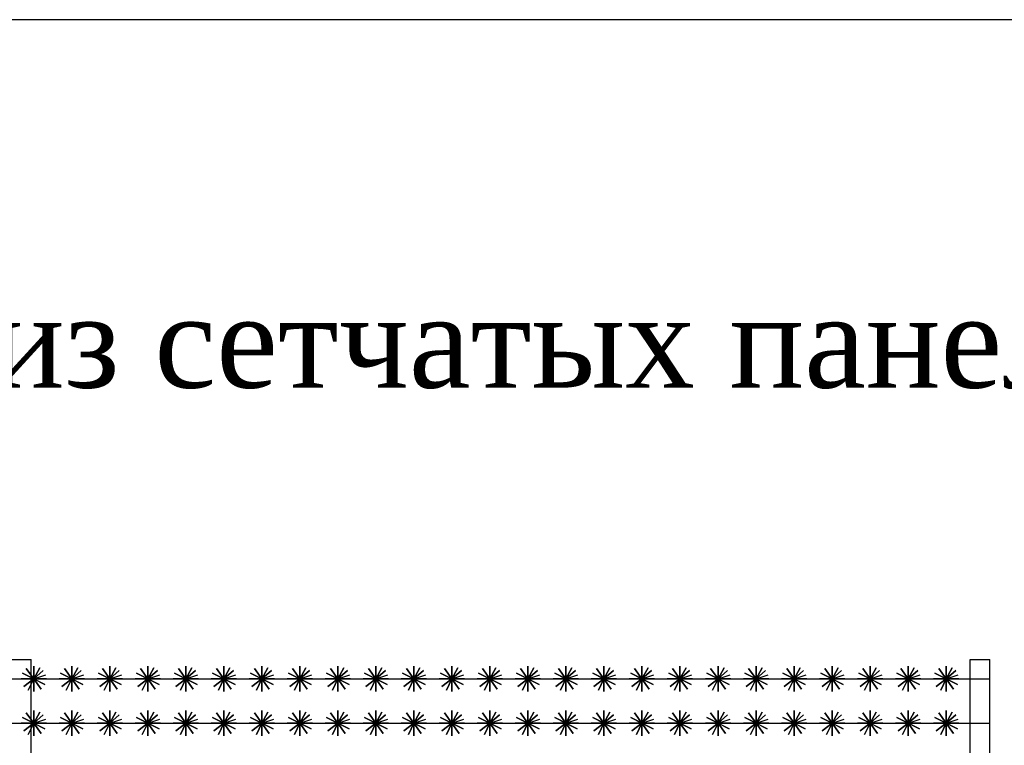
# Model space of a CAD drawing. Header units: inches. Extents: x 6778 to 7415, y 45 to 1090.
# Tile 15 of 41: x 6994 to 7036, y 370 to 400. Entities that reach past the tile are written whole.
import ezdxf
from ezdxf.enums import TextEntityAlignment as Align

# ---------------------------------------------------------------- set-up
doc = ezdxf.new("R2010")
doc.units = ezdxf.units.IN
doc.header["$MEASUREMENT"] = 0
doc.layers.add('Водопровод 2', color=7, linetype='Continuous')
doc.styles.add('TIEMS', font='times.ttf')

msp = doc.modelspace()

# ---------------------------------------------------------------- linework, layer by layer
at = {"color": 1, "linetype": 'ByBlock', "lineweight": 30}
for points in [[(6993.561, 373.228), (6994.393, 373.228)], [(6994.393, 363.394), (6994.393, 373.228)], [(7034.307, 363.395), (7034.307, 373.229)], [(7034.307, 373.229), (7035.139, 373.229)], [(7035.139, 363.395), (7035.139, 373.229)]]:
    msp.add_lwpolyline(points, dxfattribs=at)
for points in [[(6994.495, 372.412), (6994.903, 372.765), (6994.495, 372.412), (6994.182, 372.851), (6994.495, 372.412), (6994.071, 372.081), (6994.495, 372.412), (6994.809, 371.974), (6994.495, 372.412), (6995.034, 372.412), (6993.957, 372.412), (6994.495, 372.412), (6994.495, 371.874), (6994.495, 372.951), (6994.495, 372.412), (6994.974, 372.166), (6994.017, 372.659), (6994.495, 372.412), (6994.265, 371.926), (6994.495, 372.412), (6994.753, 372.886), (6994.495, 372.412), (6995.006, 372.584)], [(6996.112, 372.412), (6996.519, 372.765), (6996.112, 372.412), (6995.799, 372.851), (6996.112, 372.412), (6995.687, 372.081), (6996.112, 372.412), (6996.425, 371.974), (6996.112, 372.412), (6996.65, 372.412), (6995.573, 372.412), (6996.112, 372.412), (6996.112, 371.874), (6996.112, 372.951), (6996.112, 372.412), (6996.591, 372.166), (6995.633, 372.659), (6996.112, 372.412), (6995.881, 371.926), (6996.112, 372.412), (6996.369, 372.886), (6996.112, 372.412), (6996.622, 372.584)], [(6997.728, 372.412), (6998.135, 372.765), (6997.728, 372.412), (6997.415, 372.851), (6997.728, 372.412), (6997.303, 372.081), (6997.728, 372.412), (6998.041, 371.974), (6997.728, 372.412), (6998.267, 372.412), (6997.189, 372.412), (6997.728, 372.412), (6997.728, 371.874), (6997.728, 372.951), (6997.728, 372.412), (6998.207, 372.166), (6997.249, 372.659), (6997.728, 372.412), (6997.497, 371.926), (6997.728, 372.412), (6997.985, 372.886), (6997.728, 372.412), (6998.238, 372.584)], [(6999.344, 372.412), (6999.752, 372.765), (6999.344, 372.412), (6999.031, 372.851), (6999.344, 372.412), (6998.919, 372.081), (6999.344, 372.412), (6999.657, 371.974), (6999.344, 372.412), (6999.883, 372.412), (6998.805, 372.412), (6999.344, 372.412), (6999.344, 371.874), (6999.344, 372.951), (6999.344, 372.412), (6999.823, 372.166), (6998.865, 372.659), (6999.344, 372.412), (6999.113, 371.926), (6999.344, 372.412), (6999.601, 372.886), (6999.344, 372.412), (6999.855, 372.584)], [(7000.96, 372.412), (7001.368, 372.765), (7000.96, 372.412), (7000.647, 372.851), (7000.96, 372.412), (7000.535, 372.081), (7000.96, 372.412), (7001.273, 371.974), (7000.96, 372.412), (7001.499, 372.412), (7000.421, 372.412), (7000.96, 372.412), (7000.96, 371.874), (7000.96, 372.951), (7000.96, 372.412), (7001.439, 372.166), (7000.481, 372.659), (7000.96, 372.412), (7000.73, 371.926), (7000.96, 372.412), (7001.217, 372.886), (7000.96, 372.412), (7001.471, 372.584)], [(7002.576, 372.412), (7002.984, 372.765), (7002.576, 372.412), (7002.263, 372.851), (7002.576, 372.412), (7002.152, 372.081), (7002.576, 372.412), (7002.889, 371.974), (7002.576, 372.412), (7003.115, 372.412), (7002.038, 372.412), (7002.576, 372.412), (7002.576, 371.874), (7002.576, 372.951), (7002.576, 372.412), (7003.055, 372.166), (7002.097, 372.659), (7002.576, 372.412), (7002.346, 371.926), (7002.576, 372.412), (7002.834, 372.886), (7002.576, 372.412), (7003.087, 372.584)], [(7004.192, 372.412), (7004.6, 372.765), (7004.192, 372.412), (7003.879, 372.851), (7004.192, 372.412), (7003.768, 372.081), (7004.192, 372.412), (7004.506, 371.974), (7004.192, 372.412), (7004.731, 372.412), (7003.654, 372.412), (7004.192, 372.412), (7004.192, 371.874), (7004.192, 372.951), (7004.192, 372.412), (7004.671, 372.166), (7003.714, 372.659), (7004.192, 372.412), (7003.962, 371.926), (7004.192, 372.412), (7004.45, 372.886), (7004.192, 372.412), (7004.703, 372.584)], [(7005.809, 372.412), (7006.216, 372.765), (7005.809, 372.412), (7005.496, 372.851), (7005.809, 372.412), (7005.384, 372.081), (7005.809, 372.412), (7006.122, 371.974), (7005.809, 372.412), (7006.347, 372.412), (7005.27, 372.412), (7005.809, 372.412), (7005.809, 371.874), (7005.809, 372.951), (7005.809, 372.412), (7006.288, 372.166), (7005.33, 372.659), (7005.809, 372.412), (7005.578, 371.926), (7005.809, 372.412), (7006.066, 372.886), (7005.809, 372.412), (7006.319, 372.584)], [(7007.425, 372.412), (7007.832, 372.765), (7007.425, 372.412), (7007.112, 372.851), (7007.425, 372.412), (7007, 372.081), (7007.425, 372.412), (7007.738, 371.974), (7007.425, 372.412), (7007.964, 372.412), (7006.886, 372.412), (7007.425, 372.412), (7007.425, 371.874), (7007.425, 372.951), (7007.425, 372.412), (7007.904, 372.166), (7006.946, 372.659), (7007.425, 372.412), (7007.194, 371.926), (7007.425, 372.412), (7007.682, 372.886), (7007.425, 372.412), (7007.935, 372.584)], [(7009.041, 372.412), (7009.449, 372.765), (7009.041, 372.412), (7008.728, 372.851), (7009.041, 372.412), (7008.616, 372.081), (7009.041, 372.412), (7009.354, 371.974), (7009.041, 372.412), (7009.58, 372.412), (7008.502, 372.412), (7009.041, 372.412), (7009.041, 371.874), (7009.041, 372.951), (7009.041, 372.412), (7009.52, 372.166), (7008.562, 372.659), (7009.041, 372.412), (7008.81, 371.926), (7009.041, 372.412), (7009.298, 372.886), (7009.041, 372.412), (7009.552, 372.584)], [(7010.657, 372.412), (7011.065, 372.765), (7010.657, 372.412), (7010.344, 372.851), (7010.657, 372.412), (7010.232, 372.081), (7010.657, 372.412), (7010.97, 371.974), (7010.657, 372.412), (7011.196, 372.412), (7010.118, 372.412), (7010.657, 372.412), (7010.657, 371.874), (7010.657, 372.951), (7010.657, 372.412), (7011.136, 372.166), (7010.178, 372.659), (7010.657, 372.412), (7010.427, 371.926), (7010.657, 372.412), (7010.914, 372.886), (7010.657, 372.412), (7011.168, 372.584)], [(7012.273, 372.412), (7012.681, 372.765), (7012.273, 372.412), (7011.96, 372.851), (7012.273, 372.412), (7011.849, 372.081), (7012.273, 372.412), (7012.586, 371.974), (7012.273, 372.412), (7012.812, 372.412), (7011.735, 372.412), (7012.273, 372.412), (7012.273, 371.874), (7012.273, 372.951), (7012.273, 372.412), (7012.752, 372.166), (7011.794, 372.659), (7012.273, 372.412), (7012.043, 371.926), (7012.273, 372.412), (7012.531, 372.886), (7012.273, 372.412), (7012.784, 372.584)], [(7013.889, 372.412), (7014.297, 372.765), (7013.889, 372.412), (7013.576, 372.851), (7013.889, 372.412), (7013.465, 372.081), (7013.889, 372.412), (7014.203, 371.974), (7013.889, 372.412), (7014.428, 372.412), (7013.351, 372.412), (7013.889, 372.412), (7013.889, 371.874), (7013.889, 372.951), (7013.889, 372.412), (7014.368, 372.166), (7013.411, 372.659), (7013.889, 372.412), (7013.659, 371.926), (7013.889, 372.412), (7014.147, 372.886), (7013.889, 372.412), (7014.4, 372.584)], [(7015.506, 372.412), (7015.913, 372.765), (7015.506, 372.412), (7015.193, 372.851), (7015.506, 372.412), (7015.081, 372.081), (7015.506, 372.412), (7015.819, 371.974), (7015.506, 372.412), (7016.044, 372.412), (7014.967, 372.412), (7015.506, 372.412), (7015.506, 371.874), (7015.506, 372.951), (7015.506, 372.412), (7015.985, 372.166), (7015.027, 372.659), (7015.506, 372.412), (7015.275, 371.926), (7015.506, 372.412), (7015.763, 372.886), (7015.506, 372.412), (7016.016, 372.584)], [(7017.122, 372.412), (7017.529, 372.765), (7017.122, 372.412), (7016.809, 372.851), (7017.122, 372.412), (7016.697, 372.081), (7017.122, 372.412), (7017.435, 371.974), (7017.122, 372.412), (7017.661, 372.412), (7016.583, 372.412), (7017.122, 372.412), (7017.122, 371.874), (7017.122, 372.951), (7017.122, 372.412), (7017.601, 372.166), (7016.643, 372.659), (7017.122, 372.412), (7016.891, 371.926), (7017.122, 372.412), (7017.379, 372.886), (7017.122, 372.412), (7017.632, 372.584)], [(7018.738, 372.412), (7019.146, 372.765), (7018.738, 372.412), (7018.425, 372.851), (7018.738, 372.412), (7018.313, 372.081), (7018.738, 372.412), (7019.051, 371.974), (7018.738, 372.412), (7019.277, 372.412), (7018.199, 372.412), (7018.738, 372.412), (7018.738, 371.874), (7018.738, 372.951), (7018.738, 372.412), (7019.217, 372.166), (7018.259, 372.659), (7018.738, 372.412), (7018.507, 371.926), (7018.738, 372.412), (7018.995, 372.886), (7018.738, 372.412), (7019.249, 372.584)], [(7020.354, 372.412), (7020.762, 372.765), (7020.354, 372.412), (7020.041, 372.851), (7020.354, 372.412), (7019.929, 372.081), (7020.354, 372.412), (7020.667, 371.974), (7020.354, 372.412), (7020.893, 372.412), (7019.815, 372.412), (7020.354, 372.412), (7020.354, 371.874), (7020.354, 372.951), (7020.354, 372.412), (7020.833, 372.166), (7019.875, 372.659), (7020.354, 372.412), (7020.124, 371.926), (7020.354, 372.412), (7020.611, 372.886), (7020.354, 372.412), (7020.865, 372.584)], [(7021.97, 372.412), (7022.378, 372.765), (7021.97, 372.412), (7021.657, 372.851), (7021.97, 372.412), (7021.546, 372.081), (7021.97, 372.412), (7022.283, 371.974), (7021.97, 372.412), (7022.509, 372.412), (7021.432, 372.412), (7021.97, 372.412), (7021.97, 371.874), (7021.97, 372.951), (7021.97, 372.412), (7022.449, 372.166), (7021.491, 372.659), (7021.97, 372.412), (7021.74, 371.926), (7021.97, 372.412), (7022.228, 372.886), (7021.97, 372.412), (7022.481, 372.584)], [(7023.587, 372.412), (7023.994, 372.765), (7023.587, 372.412), (7023.273, 372.851), (7023.587, 372.412), (7023.162, 372.081), (7023.587, 372.412), (7023.9, 371.974), (7023.587, 372.412), (7024.125, 372.412), (7023.048, 372.412), (7023.587, 372.412), (7023.587, 371.874), (7023.587, 372.951), (7023.587, 372.412), (7024.065, 372.166), (7023.108, 372.659), (7023.587, 372.412), (7023.356, 371.926), (7023.587, 372.412), (7023.844, 372.886), (7023.587, 372.412), (7024.097, 372.584)], [(7025.203, 372.412), (7025.61, 372.765), (7025.203, 372.412), (7024.89, 372.851), (7025.203, 372.412), (7024.778, 372.081), (7025.203, 372.412), (7025.516, 371.974), (7025.203, 372.412), (7025.741, 372.412), (7024.664, 372.412), (7025.203, 372.412), (7025.203, 371.874), (7025.203, 372.951), (7025.203, 372.412), (7025.682, 372.166), (7024.724, 372.659), (7025.203, 372.412), (7024.972, 371.926), (7025.203, 372.412), (7025.46, 372.886), (7025.203, 372.412), (7025.713, 372.584)], [(7026.819, 372.412), (7027.226, 372.765), (7026.819, 372.412), (7026.506, 372.851), (7026.819, 372.412), (7026.394, 372.081), (7026.819, 372.412), (7027.132, 371.974), (7026.819, 372.412), (7027.358, 372.412), (7026.28, 372.412), (7026.819, 372.412), (7026.819, 371.874), (7026.819, 372.951), (7026.819, 372.412), (7027.298, 372.166), (7026.34, 372.659), (7026.819, 372.412), (7026.588, 371.926), (7026.819, 372.412), (7027.076, 372.886), (7026.819, 372.412), (7027.329, 372.584)], [(7028.435, 372.412), (7028.843, 372.765), (7028.435, 372.412), (7028.122, 372.851), (7028.435, 372.412), (7028.01, 372.081), (7028.435, 372.412), (7028.748, 371.974), (7028.435, 372.412), (7028.974, 372.412), (7027.896, 372.412), (7028.435, 372.412), (7028.435, 371.874), (7028.435, 372.951), (7028.435, 372.412), (7028.914, 372.166), (7027.956, 372.659), (7028.435, 372.412), (7028.204, 371.926), (7028.435, 372.412), (7028.692, 372.886), (7028.435, 372.412), (7028.946, 372.584)], [(7030.051, 372.412), (7030.459, 372.765), (7030.051, 372.412), (7029.738, 372.851), (7030.051, 372.412), (7029.626, 372.081), (7030.051, 372.412), (7030.364, 371.974), (7030.051, 372.412), (7030.59, 372.412), (7029.512, 372.412), (7030.051, 372.412), (7030.051, 371.874), (7030.051, 372.951), (7030.051, 372.412), (7030.53, 372.166), (7029.572, 372.659), (7030.051, 372.412), (7029.821, 371.926), (7030.051, 372.412), (7030.308, 372.886), (7030.051, 372.412), (7030.562, 372.584)], [(7031.667, 372.412), (7032.075, 372.765), (7031.667, 372.412), (7031.354, 372.851), (7031.667, 372.412), (7031.243, 372.081), (7031.667, 372.412), (7031.98, 371.974), (7031.667, 372.412), (7032.206, 372.412), (7031.129, 372.412), (7031.667, 372.412), (7031.667, 371.874), (7031.667, 372.951), (7031.667, 372.412), (7032.146, 372.166), (7031.188, 372.659), (7031.667, 372.412), (7031.437, 371.926), (7031.667, 372.412), (7031.925, 372.886), (7031.667, 372.412), (7032.178, 372.584)], [(7033.284, 372.412), (7033.691, 372.765), (7033.284, 372.412), (7032.97, 372.851), (7033.284, 372.412), (7032.859, 372.081), (7033.284, 372.412), (7033.597, 371.974), (7033.284, 372.412), (7033.822, 372.412), (7032.745, 372.412), (7033.284, 372.412), (7033.284, 371.874), (7033.284, 372.951), (7033.284, 372.412), (7033.762, 372.166), (7032.805, 372.659), (7033.284, 372.412), (7033.053, 371.926), (7033.284, 372.412), (7033.541, 372.886), (7033.284, 372.412), (7033.794, 372.584)], [(6993.561, 372.412), (7035.139, 372.412)], [(6994.495, 370.527), (6994.903, 370.879), (6994.495, 370.527), (6994.182, 370.965), (6994.495, 370.527), (6994.071, 370.196), (6994.495, 370.527), (6994.809, 370.089), (6994.495, 370.527), (6995.034, 370.527), (6993.957, 370.527), (6994.495, 370.527), (6994.495, 369.988), (6994.495, 371.066), (6994.495, 370.527), (6994.974, 370.28), (6994.017, 370.774), (6994.495, 370.527), (6994.265, 370.04), (6994.495, 370.527), (6994.753, 371), (6994.495, 370.527), (6995.006, 370.699)], [(6996.112, 370.527), (6996.519, 370.879), (6996.112, 370.527), (6995.799, 370.965), (6996.112, 370.527), (6995.687, 370.196), (6996.112, 370.527), (6996.425, 370.089), (6996.112, 370.527), (6996.65, 370.527), (6995.573, 370.527), (6996.112, 370.527), (6996.112, 369.988), (6996.112, 371.066), (6996.112, 370.527), (6996.591, 370.28), (6995.633, 370.774), (6996.112, 370.527), (6995.881, 370.04), (6996.112, 370.527), (6996.369, 371), (6996.112, 370.527), (6996.622, 370.699)], [(6997.728, 370.527), (6998.135, 370.879), (6997.728, 370.527), (6997.415, 370.965), (6997.728, 370.527), (6997.303, 370.196), (6997.728, 370.527), (6998.041, 370.089), (6997.728, 370.527), (6998.267, 370.527), (6997.189, 370.527), (6997.728, 370.527), (6997.728, 369.988), (6997.728, 371.066), (6997.728, 370.527), (6998.207, 370.28), (6997.249, 370.774), (6997.728, 370.527), (6997.497, 370.04), (6997.728, 370.527), (6997.985, 371), (6997.728, 370.527), (6998.238, 370.699)], [(6999.344, 370.527), (6999.752, 370.879), (6999.344, 370.527), (6999.031, 370.965), (6999.344, 370.527), (6998.919, 370.196), (6999.344, 370.527), (6999.657, 370.089), (6999.344, 370.527), (6999.883, 370.527), (6998.805, 370.527), (6999.344, 370.527), (6999.344, 369.988), (6999.344, 371.066), (6999.344, 370.527), (6999.823, 370.28), (6998.865, 370.774), (6999.344, 370.527), (6999.113, 370.04), (6999.344, 370.527), (6999.601, 371), (6999.344, 370.527), (6999.855, 370.699)], [(7000.96, 370.527), (7001.368, 370.879), (7000.96, 370.527), (7000.647, 370.965), (7000.96, 370.527), (7000.535, 370.196), (7000.96, 370.527), (7001.273, 370.089), (7000.96, 370.527), (7001.499, 370.527), (7000.421, 370.527), (7000.96, 370.527), (7000.96, 369.988), (7000.96, 371.066), (7000.96, 370.527), (7001.439, 370.28), (7000.481, 370.774), (7000.96, 370.527), (7000.73, 370.04), (7000.96, 370.527), (7001.217, 371), (7000.96, 370.527), (7001.471, 370.699)], [(7002.576, 370.527), (7002.984, 370.879), (7002.576, 370.527), (7002.263, 370.965), (7002.576, 370.527), (7002.152, 370.196), (7002.576, 370.527), (7002.889, 370.089), (7002.576, 370.527), (7003.115, 370.527), (7002.038, 370.527), (7002.576, 370.527), (7002.576, 369.988), (7002.576, 371.066), (7002.576, 370.527), (7003.055, 370.28), (7002.097, 370.774), (7002.576, 370.527), (7002.346, 370.04), (7002.576, 370.527), (7002.834, 371), (7002.576, 370.527), (7003.087, 370.699)], [(7004.192, 370.527), (7004.6, 370.879), (7004.192, 370.527), (7003.879, 370.965), (7004.192, 370.527), (7003.768, 370.196), (7004.192, 370.527), (7004.506, 370.089), (7004.192, 370.527), (7004.731, 370.527), (7003.654, 370.527), (7004.192, 370.527), (7004.192, 369.988), (7004.192, 371.066), (7004.192, 370.527), (7004.671, 370.28), (7003.714, 370.774), (7004.192, 370.527), (7003.962, 370.04), (7004.192, 370.527), (7004.45, 371), (7004.192, 370.527), (7004.703, 370.699)], [(7005.809, 370.527), (7006.216, 370.879), (7005.809, 370.527), (7005.496, 370.965), (7005.809, 370.527), (7005.384, 370.196), (7005.809, 370.527), (7006.122, 370.089), (7005.809, 370.527), (7006.347, 370.527), (7005.27, 370.527), (7005.809, 370.527), (7005.809, 369.988), (7005.809, 371.066), (7005.809, 370.527), (7006.288, 370.28), (7005.33, 370.774), (7005.809, 370.527), (7005.578, 370.04), (7005.809, 370.527), (7006.066, 371), (7005.809, 370.527), (7006.319, 370.699)], [(7007.425, 370.527), (7007.832, 370.879), (7007.425, 370.527), (7007.112, 370.965), (7007.425, 370.527), (7007, 370.196), (7007.425, 370.527), (7007.738, 370.089), (7007.425, 370.527), (7007.964, 370.527), (7006.886, 370.527), (7007.425, 370.527), (7007.425, 369.988), (7007.425, 371.066), (7007.425, 370.527), (7007.904, 370.28), (7006.946, 370.774), (7007.425, 370.527), (7007.194, 370.04), (7007.425, 370.527), (7007.682, 371), (7007.425, 370.527), (7007.935, 370.699)], [(7009.041, 370.527), (7009.449, 370.879), (7009.041, 370.527), (7008.728, 370.965), (7009.041, 370.527), (7008.616, 370.196), (7009.041, 370.527), (7009.354, 370.089), (7009.041, 370.527), (7009.58, 370.527), (7008.502, 370.527), (7009.041, 370.527), (7009.041, 369.988), (7009.041, 371.066), (7009.041, 370.527), (7009.52, 370.28), (7008.562, 370.774), (7009.041, 370.527), (7008.81, 370.04), (7009.041, 370.527), (7009.298, 371), (7009.041, 370.527), (7009.552, 370.699)], [(7010.657, 370.527), (7011.065, 370.879), (7010.657, 370.527), (7010.344, 370.965), (7010.657, 370.527), (7010.232, 370.196), (7010.657, 370.527), (7010.97, 370.089), (7010.657, 370.527), (7011.196, 370.527), (7010.118, 370.527), (7010.657, 370.527), (7010.657, 369.988), (7010.657, 371.066), (7010.657, 370.527), (7011.136, 370.28), (7010.178, 370.774), (7010.657, 370.527), (7010.427, 370.04), (7010.657, 370.527), (7010.914, 371), (7010.657, 370.527), (7011.168, 370.699)], [(7012.273, 370.527), (7012.681, 370.879), (7012.273, 370.527), (7011.96, 370.965), (7012.273, 370.527), (7011.849, 370.196), (7012.273, 370.527), (7012.586, 370.089), (7012.273, 370.527), (7012.812, 370.527), (7011.735, 370.527), (7012.273, 370.527), (7012.273, 369.988), (7012.273, 371.066), (7012.273, 370.527), (7012.752, 370.28), (7011.794, 370.774), (7012.273, 370.527), (7012.043, 370.04), (7012.273, 370.527), (7012.531, 371), (7012.273, 370.527), (7012.784, 370.699)], [(7013.889, 370.527), (7014.297, 370.879), (7013.889, 370.527), (7013.576, 370.965), (7013.889, 370.527), (7013.465, 370.196), (7013.889, 370.527), (7014.203, 370.089), (7013.889, 370.527), (7014.428, 370.527), (7013.351, 370.527), (7013.889, 370.527), (7013.889, 369.988), (7013.889, 371.066), (7013.889, 370.527), (7014.368, 370.28), (7013.411, 370.774), (7013.889, 370.527), (7013.659, 370.04), (7013.889, 370.527), (7014.147, 371), (7013.889, 370.527), (7014.4, 370.699)], [(7015.506, 370.527), (7015.913, 370.879), (7015.506, 370.527), (7015.193, 370.965), (7015.506, 370.527), (7015.081, 370.196), (7015.506, 370.527), (7015.819, 370.089), (7015.506, 370.527), (7016.044, 370.527), (7014.967, 370.527), (7015.506, 370.527), (7015.506, 369.988), (7015.506, 371.066), (7015.506, 370.527), (7015.985, 370.28), (7015.027, 370.774), (7015.506, 370.527), (7015.275, 370.04), (7015.506, 370.527), (7015.763, 371), (7015.506, 370.527), (7016.016, 370.699)], [(7017.122, 370.527), (7017.529, 370.879), (7017.122, 370.527), (7016.809, 370.965), (7017.122, 370.527), (7016.697, 370.196), (7017.122, 370.527), (7017.435, 370.089), (7017.122, 370.527), (7017.661, 370.527), (7016.583, 370.527), (7017.122, 370.527), (7017.122, 369.988), (7017.122, 371.066), (7017.122, 370.527), (7017.601, 370.28), (7016.643, 370.774), (7017.122, 370.527), (7016.891, 370.04), (7017.122, 370.527), (7017.379, 371), (7017.122, 370.527), (7017.632, 370.699)], [(7018.738, 370.527), (7019.146, 370.879), (7018.738, 370.527), (7018.425, 370.965), (7018.738, 370.527), (7018.313, 370.196), (7018.738, 370.527), (7019.051, 370.089), (7018.738, 370.527), (7019.277, 370.527), (7018.199, 370.527), (7018.738, 370.527), (7018.738, 369.988), (7018.738, 371.066), (7018.738, 370.527), (7019.217, 370.28), (7018.259, 370.774), (7018.738, 370.527), (7018.507, 370.04), (7018.738, 370.527), (7018.995, 371), (7018.738, 370.527), (7019.249, 370.699)], [(7020.354, 370.527), (7020.762, 370.879), (7020.354, 370.527), (7020.041, 370.965), (7020.354, 370.527), (7019.929, 370.196), (7020.354, 370.527), (7020.667, 370.089), (7020.354, 370.527), (7020.893, 370.527), (7019.815, 370.527), (7020.354, 370.527), (7020.354, 369.988), (7020.354, 371.066), (7020.354, 370.527), (7020.833, 370.28), (7019.875, 370.774), (7020.354, 370.527), (7020.124, 370.04), (7020.354, 370.527), (7020.611, 371), (7020.354, 370.527), (7020.865, 370.699)], [(7021.97, 370.527), (7022.378, 370.879), (7021.97, 370.527), (7021.657, 370.965), (7021.97, 370.527), (7021.546, 370.196), (7021.97, 370.527), (7022.283, 370.089), (7021.97, 370.527), (7022.509, 370.527), (7021.432, 370.527), (7021.97, 370.527), (7021.97, 369.988), (7021.97, 371.066), (7021.97, 370.527), (7022.449, 370.28), (7021.491, 370.774), (7021.97, 370.527), (7021.74, 370.04), (7021.97, 370.527), (7022.228, 371), (7021.97, 370.527), (7022.481, 370.699)], [(7023.587, 370.527), (7023.994, 370.879), (7023.587, 370.527), (7023.273, 370.965), (7023.587, 370.527), (7023.162, 370.196), (7023.587, 370.527), (7023.9, 370.089), (7023.587, 370.527), (7024.125, 370.527), (7023.048, 370.527), (7023.587, 370.527), (7023.587, 369.988), (7023.587, 371.066), (7023.587, 370.527), (7024.065, 370.28), (7023.108, 370.774), (7023.587, 370.527), (7023.356, 370.04), (7023.587, 370.527), (7023.844, 371), (7023.587, 370.527), (7024.097, 370.699)], [(7025.203, 370.527), (7025.61, 370.879), (7025.203, 370.527), (7024.89, 370.965), (7025.203, 370.527), (7024.778, 370.196), (7025.203, 370.527), (7025.516, 370.089), (7025.203, 370.527), (7025.741, 370.527), (7024.664, 370.527), (7025.203, 370.527), (7025.203, 369.988), (7025.203, 371.066), (7025.203, 370.527), (7025.682, 370.28), (7024.724, 370.774), (7025.203, 370.527), (7024.972, 370.04), (7025.203, 370.527), (7025.46, 371), (7025.203, 370.527), (7025.713, 370.699)], [(7026.819, 370.527), (7027.226, 370.879), (7026.819, 370.527), (7026.506, 370.965), (7026.819, 370.527), (7026.394, 370.196), (7026.819, 370.527), (7027.132, 370.089), (7026.819, 370.527), (7027.358, 370.527), (7026.28, 370.527), (7026.819, 370.527), (7026.819, 369.988), (7026.819, 371.066), (7026.819, 370.527), (7027.298, 370.28), (7026.34, 370.774), (7026.819, 370.527), (7026.588, 370.04), (7026.819, 370.527), (7027.076, 371), (7026.819, 370.527), (7027.329, 370.699)], [(7028.435, 370.527), (7028.843, 370.879), (7028.435, 370.527), (7028.122, 370.965), (7028.435, 370.527), (7028.01, 370.196), (7028.435, 370.527), (7028.748, 370.089), (7028.435, 370.527), (7028.974, 370.527), (7027.896, 370.527), (7028.435, 370.527), (7028.435, 369.988), (7028.435, 371.066), (7028.435, 370.527), (7028.914, 370.28), (7027.956, 370.774), (7028.435, 370.527), (7028.204, 370.04), (7028.435, 370.527), (7028.692, 371), (7028.435, 370.527), (7028.946, 370.699)], [(7030.051, 370.527), (7030.459, 370.879), (7030.051, 370.527), (7029.738, 370.965), (7030.051, 370.527), (7029.626, 370.196), (7030.051, 370.527), (7030.364, 370.089), (7030.051, 370.527), (7030.59, 370.527), (7029.512, 370.527), (7030.051, 370.527), (7030.051, 369.988), (7030.051, 371.066), (7030.051, 370.527), (7030.53, 370.28), (7029.572, 370.774), (7030.051, 370.527), (7029.821, 370.04), (7030.051, 370.527), (7030.308, 371), (7030.051, 370.527), (7030.562, 370.699)], [(7031.667, 370.527), (7032.075, 370.879), (7031.667, 370.527), (7031.354, 370.965), (7031.667, 370.527), (7031.243, 370.196), (7031.667, 370.527), (7031.98, 370.089), (7031.667, 370.527), (7032.206, 370.527), (7031.129, 370.527), (7031.667, 370.527), (7031.667, 369.988), (7031.667, 371.066), (7031.667, 370.527), (7032.146, 370.28), (7031.188, 370.774), (7031.667, 370.527), (7031.437, 370.04), (7031.667, 370.527), (7031.925, 371), (7031.667, 370.527), (7032.178, 370.699)], [(7033.284, 370.527), (7033.691, 370.879), (7033.284, 370.527), (7032.97, 370.965), (7033.284, 370.527), (7032.859, 370.196), (7033.284, 370.527), (7033.597, 370.089), (7033.284, 370.527), (7033.822, 370.527), (7032.745, 370.527), (7033.284, 370.527), (7033.284, 369.988), (7033.284, 371.066), (7033.284, 370.527), (7033.762, 370.28), (7032.805, 370.774), (7033.284, 370.527), (7033.053, 370.04), (7033.284, 370.527), (7033.541, 371), (7033.284, 370.527), (7033.794, 370.699)], [(6993.561, 370.527), (7035.139, 370.527)]]:
    msp.add_lwpolyline(points)
at = {"layer": 'Водопровод 2', "linetype": 'Continuous'}
msp.add_lwpolyline([(6887.627, 113.444), (7282.627, 113.444), (7282.627, 400.444), (6887.627, 400.444)], close=True, dxfattribs=at)

# ---------------------------------------------------------------- texts
at = {"color": 7, "linetype": 'Continuous', "style": 'TIEMS'}
msp.add_text('Металлическая ограда из сетчатых панелей', height=3.92, dxfattribs=at).set_placement((6989.417, 384.792), align=Align.CENTER)

doc.saveas('drawing.dxf')
